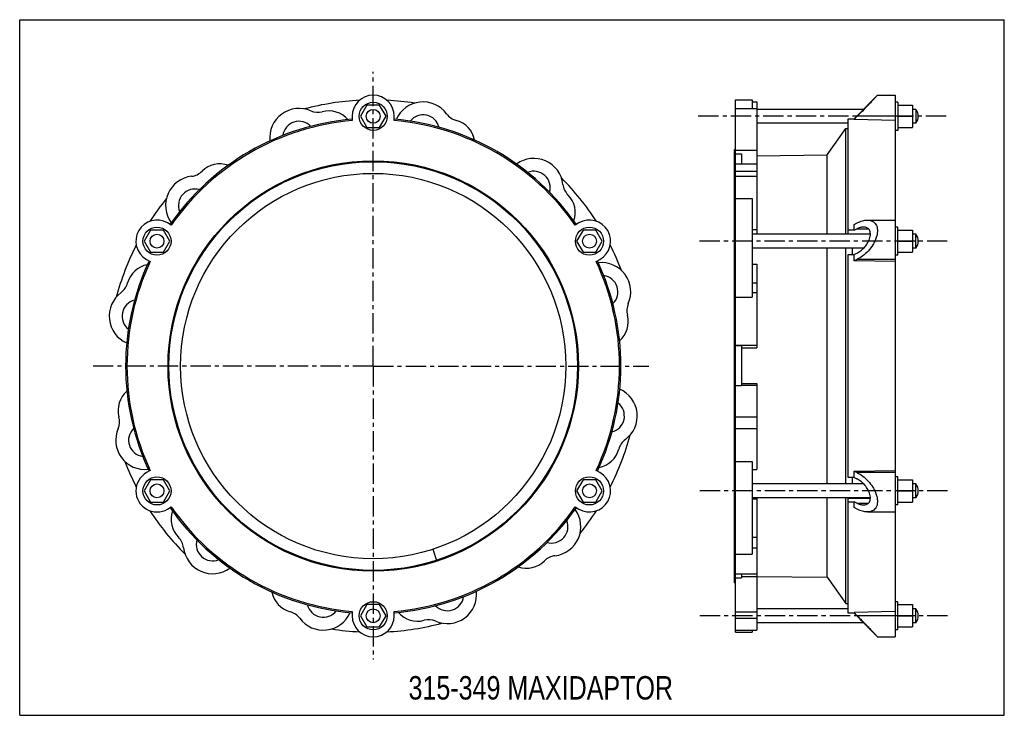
# Model space of a CAD drawing. Header units: millimetres. Extents: x 0 to 841, y 0 to 594.
import ezdxf

# ---------------------------------------------------------------- set-up
doc = ezdxf.new("R2010")
doc.units = ezdxf.units.MM
doc.header["$LTSCALE"] = 46.255
doc.linetypes.add('CENTER', pattern=[0.6, 0.375, -0.075, 0.075, -0.075])
doc.layers.get('0').update_dxf_attribs({"linetype": 'CONTINUOUS'})
for name, color, linetype in [('AXES', 7, 'CONTINUOUS'), ('CURVES', 7, 'CONTINUOUS'), ('DEFAULT_1', 7, 'CENTER')]:
    doc.layers.add(name, color=color, linetype=linetype)
doc.styles.get("Standard").update_dxf_attribs({"font": 'txt', "width": 0.8})

msp = doc.modelspace()

# ---------------------------------------------------------------- linework, layer by layer
at = {"color": 7, "linetype": 'Continuous'}
for p, q in [((0, 0), (0, 594)), ((0, 594), (841, 594)), ((841, 0), (841, 594)), ((611.51, 71), (611.51, 525.5)), ((611.51, 525.5), (625.51, 525.5)), ((625.51, 525.5), (625.51, 518.22)), ((625.51, 523.77), (629.51, 523.77)), ((629.51, 523.77), (629.51, 410.79)), ((726.63, 523.5), (726.62, 523.49)), ((726.63, 523.5), (726.62, 523.49)), ((726.63, 523.5), (732.66, 529.5)), ((732.66, 529.5), (747.66, 529.5)), ((747.66, 529.5), (747.66, 67)), ((750.16, 523.5), (747.66, 523.5)), ((750.16, 523.5), (750.16, 499.5)), ((296.47, 521), (290.99, 511.5)), ((307.44, 521), (296.47, 521)), ((312.92, 511.5), (307.44, 521)), ((611.51, 518.22), (629.51, 518.22)), ((720.76, 517.42), (629.51, 517.42)), ((750.16, 521), (762.61, 521)), ((762.61, 521), (762.61, 502)), ((765.51, 517.42), (762.61, 517.42)), ((765.51, 517.42), (765.51, 505.58)), ((283.96, 511.5), (283.96, 507.8)), ((290.99, 511.5), (296.47, 502)), ((307.44, 502), (312.92, 511.5)), ((319.96, 507.8), (319.96, 511.5)), ((707.66, 505.58), (629.51, 505.58)), ((707.66, 411.22), (707.66, 509.41)), ((707.66, 509.41), (712.66, 509.26)), ((714.9, 511.5), (712.66, 509.26)), ((715.33, 511.5), (712.66, 508.83)), ((712.66, 508.83), (712.66, 509.26)), ((747.66, 507.8), (712.66, 508.83)), ((747.66, 511.5), (715.33, 511.5)), ((750.16, 511.5), (762.61, 511.5)), ((765.51, 505.58), (762.61, 505.58)), ((296.47, 502), (307.44, 502)), ((750.16, 499.5), (747.66, 499.5)), ((750.16, 502), (762.61, 502)), ((611.51, 482.65), (629.51, 482.65)), ((611.51, 479.5), (616.51, 479.5)), ((616.51, 479.5), (616.51, 470.88)), ((611.51, 470.88), (629.51, 470.88)), ((611.51, 464.57), (629.51, 464.57)), ((611.51, 460.26), (629.51, 460.26)), ((611.51, 441.18), (625.51, 441.18)), ((625.51, 441.18), (625.51, 357.17)), ((724.16, 422.87), (747.66, 422.87)), ((111.79, 414.37), (106.31, 404.87)), ((122.76, 414.37), (111.79, 414.37)), ((128.24, 404.87), (122.76, 414.37)), ((129.48, 418.61), (126.28, 420.46)), ((477.64, 420.46), (474.43, 418.61)), ((481.15, 414.37), (475.67, 404.87)), ((492.12, 414.37), (481.15, 414.37)), ((497.6, 404.87), (492.12, 414.37)), ((625.51, 414.94), (629.51, 414.94)), ((712.66, 414.15), (707.66, 414.22)), ((712.66, 419.13), (715.33, 420.46)), ((712.66, 414.15), (712.66, 419.13)), ((712.66, 414.15), (714.9, 415.27)), ((714.9, 415.27), (725.09, 415.27)), ((750.16, 416.87), (747.66, 416.87)), ((750.16, 392.87), (750.16, 416.87)), ((750.16, 414.37), (762.61, 414.37)), ((762.61, 414.37), (762.61, 395.37)), ((106.31, 404.87), (111.79, 395.37)), ((122.76, 395.37), (128.24, 404.87)), ((475.67, 404.87), (481.15, 395.37)), ((492.12, 395.37), (497.6, 404.87)), ((726.62, 410.79), (625.51, 410.79)), ((726.62, 410.94), (707.66, 411.22)), ((750.16, 404.87), (762.61, 404.87)), ((765.51, 410.79), (762.61, 410.79)), ((765.51, 398.96), (765.51, 410.79)), ((111.79, 395.37), (122.76, 395.37)), ((481.15, 395.37), (492.12, 395.37)), ((720.92, 398.96), (625.51, 398.96)), ((750.16, 395.37), (762.61, 395.37)), ((765.51, 398.96), (762.61, 398.96)), ((108.28, 389.29), (111.48, 387.44)), ((492.43, 387.44), (495.64, 389.29)), ((707.66, 203.06), (707.66, 393.44)), ((707.66, 393.44), (712.66, 393.36)), ((714.9, 394.48), (712.66, 393.36)), ((712.66, 387.95), (712.66, 393.36)), ((715.33, 389.29), (712.66, 387.95)), ((747.66, 387.44), (712.66, 387.95)), ((747.66, 389.29), (715.33, 389.29)), ((750.16, 392.87), (747.66, 392.87)), ((625.51, 385.14), (629.51, 385.14)), ((629.51, 385.14), (629.51, 313.89)), ((625.51, 369.19), (629.51, 369.19)), ((611.51, 357.17), (625.51, 357.17)), ((625.51, 360.99), (629.51, 360.99)), ((611.51, 315.97), (629.51, 315.97)), ((611.51, 315.66), (616.51, 315.66)), ((616.51, 315.66), (616.51, 281.68)), ((616.51, 313.88), (629.51, 313.89)), ((611.51, 281.68), (616.51, 281.68)), ((616.51, 283.4), (629.51, 283.39)), ((616.51, 281.8), (629.51, 281.8)), ((629.51, 283.39), (629.51, 209.9)), ((611.51, 254.79), (629.51, 254.79)), ((611.51, 244.9), (629.51, 244.9)), ((611.51, 216.71), (625.51, 216.71)), ((625.51, 216.71), (625.51, 137.63)), ((111.48, 209.06), (108.28, 207.21)), ((495.64, 207.21), (492.43, 209.06)), ((625.51, 209.9), (629.51, 209.9)), ((712.66, 203.14), (707.66, 203.06)), ((712.66, 208.55), (747.66, 209.06)), ((712.66, 203.14), (712.66, 208.55)), ((712.66, 208.55), (715.33, 207.21)), ((712.66, 203.14), (714.9, 202.02)), ((747.66, 207.21), (715.33, 207.21)), ((750.16, 203.62), (747.66, 203.62)), ((750.16, 179.62), (750.16, 203.62)), ((111.79, 201.12), (106.31, 191.62)), ((122.76, 201.12), (111.79, 201.12)), ((128.24, 191.62), (122.76, 201.12)), ((481.15, 201.12), (475.67, 191.62)), ((492.12, 201.12), (481.15, 201.12)), ((497.6, 191.62), (492.12, 201.12)), ((720.92, 197.54), (625.51, 197.54)), ((750.16, 201.12), (762.61, 201.12)), ((762.61, 201.12), (762.61, 182.12)), ((765.51, 197.54), (762.61, 197.54)), ((765.51, 185.71), (765.51, 197.54)), ((106.31, 191.62), (111.79, 182.12)), ((122.76, 182.12), (128.24, 191.62)), ((475.67, 191.62), (481.15, 182.12)), ((492.12, 182.12), (497.6, 191.62)), ((726.62, 185.71), (625.51, 185.71)), ((629.51, 185.71), (629.51, 72.73)), ((707.66, 185.28), (726.62, 185.56)), ((707.66, 87.09), (707.66, 185.28)), ((750.16, 191.62), (762.61, 191.62)), ((765.51, 185.71), (762.61, 185.71)), ((111.79, 182.12), (122.76, 182.12)), ((126.28, 176.04), (129.48, 177.89)), ((474.43, 177.89), (477.64, 176.04)), ((481.15, 182.12), (492.12, 182.12)), ((625.51, 184.93), (629.51, 184.93)), ((707.66, 182.28), (712.66, 182.35)), ((712.66, 177.37), (712.66, 182.35)), ((714.9, 181.23), (712.66, 182.35)), ((715.33, 176.04), (712.66, 177.37)), ((714.9, 181.23), (725.09, 181.23)), ((750.16, 179.62), (747.66, 179.62)), ((750.16, 182.12), (762.61, 182.12)), ((724.16, 173.62), (747.66, 173.62)), ((625.51, 152.04), (629.51, 152.04)), ((625.51, 143.11), (629.51, 143.11)), ((611.51, 137.63), (625.51, 137.63)), ((611.51, 120.91), (629.51, 120.91)), ((616.51, 120.91), (616.51, 117.35)), ((616.51, 118.41), (629.51, 118.41)), ((611.51, 117.35), (616.51, 117.35)), ((296.47, 94.5), (290.99, 85)), ((307.44, 94.5), (296.47, 94.5)), ((312.92, 85), (307.44, 94.5)), ((750.16, 97), (747.66, 97)), ((750.16, 73), (750.16, 97)), ((750.16, 94.5), (762.61, 94.5)), ((762.61, 94.5), (762.61, 75.5)), ((283.96, 88.7), (283.96, 85)), ((290.99, 85), (296.47, 75.5)), ((307.44, 75.5), (312.92, 85)), ((319.96, 85), (319.96, 88.7)), ((611.51, 88.47), (629.51, 88.47)), ((707.66, 90.92), (629.51, 90.92)), ((712.66, 87.24), (707.66, 87.09)), ((747.66, 88.7), (712.66, 87.66)), ((712.66, 87.24), (712.66, 87.66)), ((712.66, 87.66), (715.33, 85)), ((712.66, 87.24), (714.9, 85)), ((747.66, 85), (715.33, 85)), ((750.16, 85), (762.61, 85)), ((765.51, 90.92), (762.61, 90.92)), ((765.51, 79.08), (765.51, 90.92)), ((611.51, 82.88), (629.51, 82.88)), ((720.76, 79.08), (629.51, 79.08)), ((765.51, 79.08), (762.61, 79.08)), ((296.47, 75.5), (307.44, 75.5)), ((611.51, 72.73), (629.51, 72.73)), ((611.51, 71), (625.51, 71)), ((625.51, 72.73), (625.51, 71)), ((726.62, 73.01), (726.63, 73)), ((726.62, 73.01), (726.63, 73)), ((726.63, 73), (732.66, 67)), ((750.16, 73), (747.66, 73)), ((750.16, 75.5), (762.61, 75.5)), ((732.66, 67), (747.66, 67)), ((0, 0), (841, 0))]:
    msp.add_line(p, q, dxfattribs=at)
for centre, radius in [((301.96, 511.5), 12), ((301.96, 511.5), 5.92), ((117.28, 404.87), 12), ((486.64, 404.87), 12), ((117.28, 404.87), 5.92), ((486.64, 404.87), 5.92), ((117.28, 191.62), 12), ((486.64, 191.62), 12), ((117.28, 191.62), 5.92), ((486.64, 191.62), 5.92), ((301.96, 85), 12), ((301.96, 85), 5.92)]:
    msp.add_circle(centre, radius, dxfattribs=at)
for centre, radius, start, end in [((301.96, 298.25), 227.25, 92.94458, 104.9737), ((301.96, 511.5), 18, 0, 180), ((301.96, 298.25), 227.25, 81.0263, 87.05556), ((344.58, 498.77), 25, 36.42811, 156.28598), ((238.61, 493.22), 25, 66.42811, 186.29629), ((254.6, 529.88), 15, 246.42811, 285.05179), ((264.08, 494.63), 21.5, 40.6655, 105.05179), ((376.76, 522.52), 15, 216.42811, 255.05179), ((757.76, 511.5), 9.75, 322.64562, 37.35438), ((301.96, 298.25), 211.5, 94.88236, 145.11764), ((301.96, 298.25), 210.32, 94.90952, 145.09048), ((238.61, 493.22), 14, 43.91224, 172.086), ((301.96, 298.25), 211.5, 34.88236, 85.11764), ((301.96, 298.25), 210.32, 34.90952, 85.09048), ((344.58, 498.77), 14, 13.91929, 142.08821), ((367.35, 487.26), 21.5, 10.68115, 75.05179), ((439.13, 450.59), 25, 6.42811, 126.29629), ((145.13, 475.17), 15, 276.42811, 315.05179), ((170.96, 449.38), 21.5, 70.68116, 135.05179), ((439.13, 450.59), 14, 343.91224, 112.08597), ((149.61, 435.42), 25, 96.42811, 216.28597), ((301.96, 298.25), 227.25, 32.94458, 44.9737), ((149.61, 435.42), 14, 73.9193, 202.08821), ((478.88, 455.07), 15, 186.42811, 225.05179), ((301.96, 298.25), 227.25, 141.0263, 147.05556), ((453.09, 429.24), 21.5, 340.66549, 45.05179), ((117.28, 404.87), 18, 60, 240), ((486.64, 404.87), 18, 300, 120), ((757.76, 404.87), 9.75, 322.64562, 37.35438), ((301.96, 298.25), 227.25, 152.94458, 164.9737), ((301.96, 298.25), 227.25, 21.0263, 27.05556), ((301.96, 298.25), 211.5, 154.88236, 205.11764), ((301.96, 298.25), 210.32, 154.90952, 205.09048), ((301.96, 298.25), 210.32, 334.90952, 25.09048), ((301.96, 298.25), 211.5, 334.88236, 25.11764), ((112.95, 363.64), 21.5, 100.6655, 165.05179), ((496.92, 361.6), 25, 336.42811, 96.28598), ((496.92, 361.6), 14, 313.91929, 82.08821), ((77.68, 373.06), 15, 306.42811, 345.05179), ((101.43, 340.87), 25, 126.42811, 246.29629), ((101.43, 340.87), 14, 103.91224, 232.08599), ((533.58, 345.6), 15, 156.42811, 195.05179), ((498.34, 336.12), 21.5, 310.68115, 15.05179), ((502.48, 255.63), 25, 306.42811, 66.29629), ((105.57, 260.38), 21.5, 130.68116, 195.05179), ((502.48, 255.63), 14, 283.91224, 52.08597), ((70.33, 250.9), 15, 336.42811, 15.05179), ((106.99, 234.9), 25, 156.42811, 276.28597), ((106.99, 234.9), 14, 133.9193, 262.08821), ((301.96, 298.25), 227.25, 332.94458, 344.9737), ((526.23, 223.44), 15, 126.42811, 165.05179), ((490.96, 232.86), 21.5, 280.66549, 345.05179), ((301.96, 298.25), 227.25, 201.0263, 207.05556), ((117.28, 191.62), 18, 120, 300), ((486.64, 191.62), 18, 240, 60), ((757.76, 191.62), 9.75, 322.64562, 37.35438), ((301.96, 298.25), 211.5, 214.88236, 265.11764), ((301.96, 298.25), 210.32, 214.90952, 265.09048), ((301.96, 298.25), 210.32, 274.90952, 325.09048), ((301.96, 298.25), 211.5, 274.88236, 325.11764), ((301.96, 298.25), 227.25, 212.94458, 224.9737), ((150.82, 167.26), 21.5, 160.6655, 225.05179), ((454.3, 161.08), 25, 276.42811, 36.28598), ((301.96, 298.25), 227.25, 321.0263, 327.05556), ((454.3, 161.08), 14, 253.91929, 22.08821), ((125.03, 141.43), 15, 6.42811, 45.05179), ((164.78, 145.91), 25, 186.42811, 306.29629), ((164.78, 145.91), 14, 163.91224, 292.08599), ((458.78, 121.33), 15, 96.42811, 135.05179), ((432.95, 147.12), 21.5, 250.68115, 315.05179), ((236.56, 109.24), 21.5, 190.68117, 255.05179), ((365.3, 103.28), 25, 246.42811, 6.29629), ((259.33, 97.73), 14, 193.9193, 322.08821), ((227.15, 73.98), 15, 36.42811, 75.05179), ((259.33, 97.73), 25, 216.42811, 336.28597), ((301.96, 85), 18, 180, 360), ((339.83, 101.87), 21.5, 220.66549, 285.05179), ((757.76, 85), 9.75, 322.64562, 37.35438), ((301.96, 298.25), 227.25, 272.94454, 284.9737), ((349.31, 66.62), 15, 66.42811, 105.05179), ((301.96, 298.25), 227.25, 261.0263, 267.0556)]:
    msp.add_arc(centre, radius, start, end, dxfattribs=at)
for points, knots in [([(714.9, 511.5), (715.57, 512.17), (716.9, 513.5), (718.86, 515.47), (720.74, 517.39), (722.49, 519.19), (723.84, 520.59), (724.79, 521.58), (725.4, 522.22), (725.87, 522.71), (726.31, 523.17), (726.42, 523.28), (726.65, 523.53), (726.63, 523.5)], [0, 0, 0, 0, 0.169292, 0.336055, 0.497278, 0.648881, 0.784988, 0.844647, 0.896915, 0.940188, 0.972769, 0.993087, 1, 1, 1, 1]), ([(732.66, 529.5), (732.62, 529.46), (732.46, 529.3), (732.13, 528.93), (731.59, 528.35), (730.87, 527.58), (729.99, 526.64), (728.58, 525.14), (726.59, 523.04), (724, 520.33), (720.23, 516.44), (717.31, 513.48), (715.33, 511.5)], [0, 0, 0, 0, 0.006824, 0.0269, 0.059153, 0.102087, 0.154065, 0.213522, 0.349503, 0.501306, 0.662929, 1, 1, 1, 1]), ([(715.33, 420.46), (716.07, 420.83), (717.55, 421.5), (720.46, 422.49), (722.71, 422.87), (724.16, 422.87)], [0, 0, 0, 0, 0.270426, 0.52742, 1, 1, 1, 1]), ([(724.16, 422.87), (724.87, 422.87), (726.28, 422.75), (728.29, 422.12), (730.07, 420.95), (731.49, 419.2), (732.41, 416.9), (732.76, 414.13), (732.5, 411.07), (731.69, 407.87), (730.41, 404.72), (728.25, 400.77), (724.95, 396.44), (720.38, 392.26), (717.02, 390.13), (715.33, 389.29)], [0, 0, 0, 0, 0.047291, 0.092753, 0.138085, 0.18592, 0.239255, 0.300095, 0.368259, 0.441551, 0.51714, 0.59274, 0.73873, 0.874757, 1, 1, 1, 1]), ([(714.9, 394.48), (716.04, 395.05), (718.29, 396.47), (721.37, 399.25), (723.61, 402.13), (725.08, 404.76), (725.96, 406.86), (726.52, 409), (726.69, 411.05), (726.46, 412.9), (725.82, 414.44), (724.85, 415.6), (723.64, 416.37), (722.28, 416.79), (721.33, 416.87), (720.84, 416.87)], [0, 0, 0, 0, 0.125136, 0.261057, 0.406798, 0.482233, 0.55767, 0.630825, 0.698849, 0.759544, 0.812825, 0.860807, 0.906473, 0.952344, 1, 1, 1, 1]), ([(720.84, 416.87), (719.86, 416.87), (717.8, 416.53), (715.87, 415.75), (714.9, 415.27)], [0, 0, 0, 0, 0.473924, 1, 1, 1, 1]), ([(720.84, 179.62), (721.33, 179.62), (722.28, 179.7), (723.64, 180.13), (724.85, 180.9), (725.82, 182.06), (726.46, 183.6), (726.69, 185.45), (726.52, 187.5), (725.96, 189.64), (725.08, 191.74), (723.61, 194.37), (721.37, 197.25), (718.29, 200.03), (716.04, 201.45), (714.9, 202.02)], [0, 0, 0, 0, 0.04766, 0.093535, 0.139206, 0.187195, 0.240484, 0.301186, 0.369212, 0.442364, 0.517794, 0.593222, 0.738951, 0.874865, 1, 1, 1, 1]), ([(715.33, 207.21), (717.02, 206.37), (720.38, 204.24), (724.95, 200.06), (728.25, 195.73), (730.41, 191.78), (731.69, 188.62), (732.5, 185.43), (732.76, 182.36), (732.41, 179.6), (731.49, 177.3), (730.07, 175.55), (728.29, 174.38), (726.28, 173.74), (724.87, 173.62), (724.16, 173.62)], [0, 0, 0, 0, 0.125243, 0.26127, 0.40726, 0.48286, 0.558449, 0.631741, 0.699905, 0.760745, 0.81408, 0.861915, 0.907247, 0.952709, 1, 1, 1, 1]), ([(714.9, 181.23), (715.87, 180.75), (717.8, 179.97), (719.86, 179.62), (720.84, 179.62)], [0, 0, 0, 0, 0.526068, 1, 1, 1, 1]), ([(724.16, 173.62), (722.71, 173.62), (720.46, 174.01), (717.55, 175), (716.07, 175.67), (715.33, 176.04)], [0, 0, 0, 0, 0.47258, 0.729574, 1, 1, 1, 1]), ([(726.63, 73), (726.6, 73.03), (726.49, 73.14), (726.26, 73.38), (725.89, 73.77), (725.17, 74.53), (724.04, 75.7), (722.49, 77.31), (720.74, 79.11), (718.19, 81.7), (716.23, 83.67), (714.9, 85)], [0, 0, 0, 0, 0.006914, 0.027233, 0.059814, 0.103085, 0.215008, 0.35111, 0.502709, 0.663932, 1, 1, 1, 1]), ([(715.33, 85), (716.33, 84), (718.31, 82.01), (721.22, 79.04), (724, 76.17), (726.21, 73.86), (727.86, 72.12), (728.98, 70.93), (729.99, 69.87), (730.88, 68.91), (731.56, 68.18), (732.2, 67.49), (732.36, 67.32), (732.69, 66.96), (732.66, 67)], [0, 0, 0, 0, 0.169811, 0.337072, 0.498695, 0.650498, 0.720938, 0.786478, 0.845935, 0.897914, 0.940847, 0.9731, 0.993177, 1, 1, 1, 1])]:
    msp.add_open_spline(points, degree=3, knots=knots, dxfattribs=at)
at = {"layer": 'AXES', "color": 7, "linetype": 'CENTER'}
for q in [(301.96, 549.59), (62.86, 298.25), (301.96, 47.76), (537.44, 298.25)]:
    msp.add_line((301.96, 298.25), q, dxfattribs=at)
at = {"layer": 'AXES', "color": 7, "linetype": 'Continuous'}
for p, q in [((689.73, 478.47), (705.51, 501)), ((705.51, 410.79), (705.51, 501)), ((705.51, 501), (707.66, 501)), ((610.51, 113.25), (610.51, 483.25)), ((610.51, 483.25), (611.51, 483.25)), ((629.51, 477.89), (689.73, 478.47)), ((689.73, 410.79), (689.73, 478.47)), ((711.23, 410.79), (711.23, 411.16)), ((724.66, 410.79), (724.66, 410.97)), ((689.73, 197.54), (689.73, 398.96)), ((705.51, 197.54), (705.51, 398.96)), ((711.23, 393.38), (711.23, 398.96)), ((711.23, 197.54), (711.23, 203.11)), ((689.73, 118.03), (689.73, 185.71)), ((705.51, 95.5), (705.51, 185.71)), ((711.23, 185.34), (711.23, 185.71)), ((724.66, 185.53), (724.66, 185.71)), ((629.51, 118.61), (689.73, 118.03)), ((689.73, 118.03), (705.51, 95.5)), ((610.51, 113.25), (611.51, 113.25)), ((705.51, 95.5), (707.66, 95.5))]:
    msp.add_line(p, q, dxfattribs=at)
for radius in [175.25, 174.5, 164.5]:
    msp.add_circle((301.96, 298.25), radius, dxfattribs=at)
msp.add_arc((365.3, 103.28), 14, 223.91224, 352.08597, dxfattribs=at)
at = {"layer": 'CURVES', "color": 40, "linetype": 'Continuous'}
msp.add_line((352.79, 141.8), (355.88, 132.29), dxfattribs=at)
at = {"layer": 'DEFAULT_1', "color": 7, "linetype": 'CENTER'}
for p, q in [((791.25, 511.49), (576.78, 511.49)), ((792.33, 404.79), (577.86, 404.79)), ((792.54, 191.72), (578.07, 191.72)), ((792.54, 84.91), (578.07, 84.91))]:
    msp.add_line(p, q, dxfattribs=at)

# ---------------------------------------------------------------- texts
at = {"color": 2, "linetype": 'Continuous', "insert": (332.11, 33.47), "char_height": 20, "width": 288, "attachment_point": 1, "line_spacing_factor": 0.9}
msp.add_mtext('315-349 MAXIDAPTOR', dxfattribs=at)

doc.saveas('drawing.dxf')
